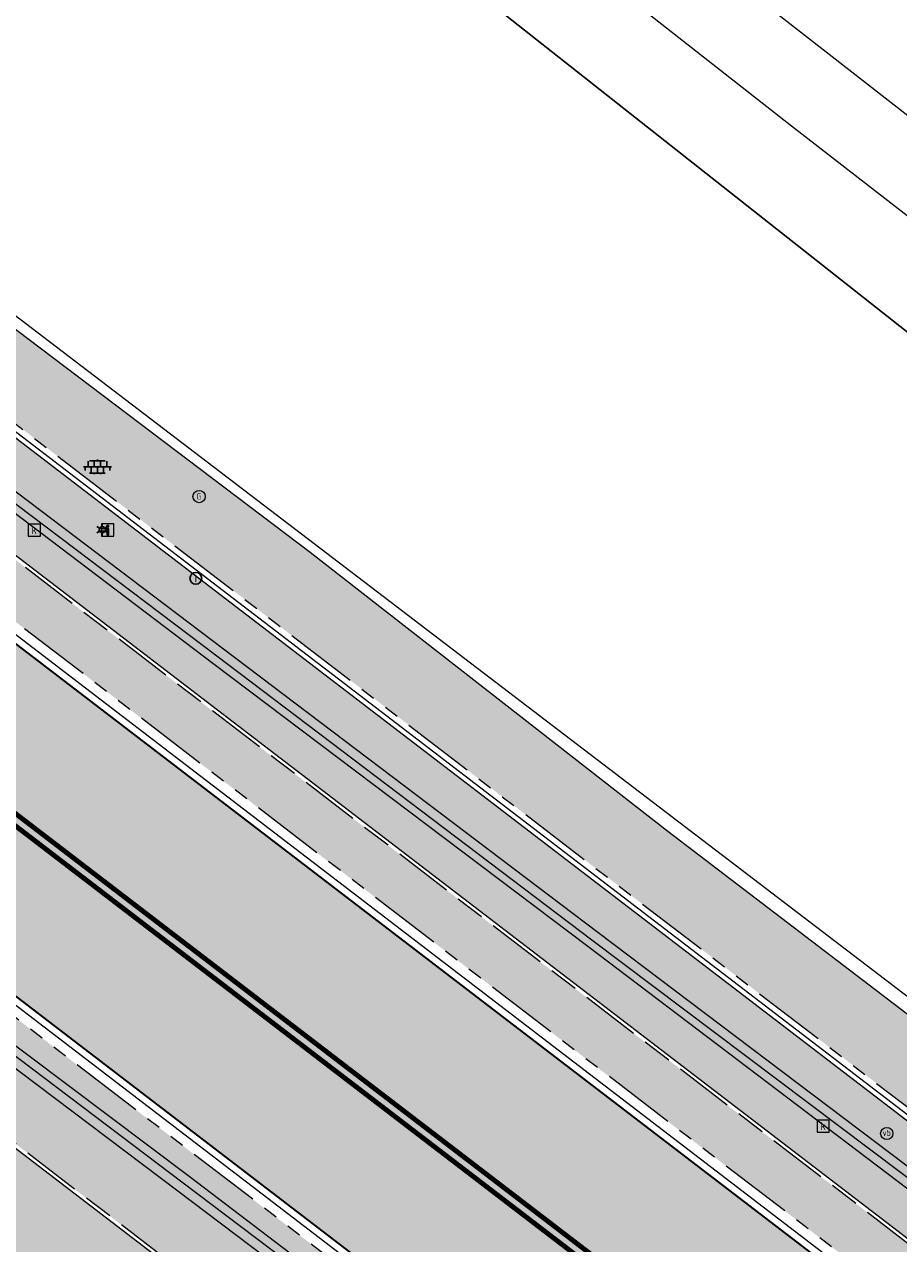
# Model space of a CAD drawing. Header units: metres. Extents: x 187916 to 189411, y 333285 to 334910.
# Tile 196 of 256: x 188920 to 188938, y 334058 to 334082. Entities that reach past the tile are written whole.
import ezdxf
from ezdxf.enums import TextEntityAlignment as Align

# ---------------------------------------------------------------- set-up
doc = ezdxf.new("R2010")
doc.units = ezdxf.units.M
doc.linetypes.add('VH-OPSLUITBAND_100X200', pattern=[16, 8, -2, 4, -2])
doc.linetypes.add('VH-TROTTOIRBAND_180-200', pattern=[20, 10, -2, 2, -2, 2, -2])
for name, color, linetype, lineweight in [('B-ME-IE-MEUBILAIR_WEGMEUBILAIR-S', 253, 'Continuous', 18), ('B-ME-IE-MEUBILAIR_WEGMEUBILAIR_LICHTMAST-S', 253, 'Continuous', 25), ('B-ME-IE-TERREINAFSCHEIDING_KUNSTMATIG_MUUR-G', 253, 'IE-TERREINAFSCHEIDING-KUNSTMATIG-DICHT', 18), ('B-ME-RI-HWA_KOLK-S', 253, 'Continuous', 25), ('B-ME-RI-PUT_INSPECTIE-S', 253, 'Continuous', 25), ('B-ME-VH-KANTOPSLUITING_ACHTERKANTBAND-G', 253, 'Continuous', 18), ('B-ME-VH-VERHARDING_ASFALT-G', 253, 'Continuous', 18), ('B-ME-VH-VERHARDING_BETONSTRAATSTEEN-G', 253, 'Continuous', 18), ('B-ME-VH-VERHARDING_TEGEL-G', 253, 'Continuous', 18), ('B-ME-VH-VERHARDING_TEGEL-S', 253, 'Continuous', 25), ('B-WE-GR-BEPLANTING_CULTUUR_HEESTERS-GV', 253, 'Continuous', 15), ('B-WE-OG-BEBOUWING-GV', 253, 'Continuous', 15), ('B-WE-OG-TERREIN_BEGROEID-GV', 253, 'Continuous', 15), ('N-WE-GR-HAAG-HG01-A', 96, 'Continuous', 35), ('N-WE-VH-GOOT_TEGEL-G', 170, 'Continuous', 35), ('N-WE-VH-KANTOPSLUITING_OPSLUITBAND_80X200-G', 30, 'VH-OPSLUITBAND_100X200', 15), ('N-WE-VH-KANTOPSLUITING_RIJWIELPADBAND_4-12 200-G', 94, 'VH-TROTTOIRBAND_180-200', 15), ('N-WE-VH-KANTOPSLUITING_TROTTOIRBAND_180 200-G', 251, 'VH-TROTTOIRBAND_180-200', 15), ('N-WE-VH-KANTOPSLUITING_VOORKANTBAND-G', 7, 'Continuous', 15), ('N-WE-VH-KANTVERHARDING_STREKLAAG_BSS-G', 60, 'Continuous', 18), ('N-WE-VH-VERHARDING_ASFALT_RIJWEG-A', 251, 'Continuous', 18), ('N-WE-VH-VERHARDING_BETONSTRAATSTEEN-ROOD-A', 11, 'Continuous', 18), ('N-WE-VH-VERHARDING_TEGEL-A', 254, 'Continuous', 5), ('N-WE-VW-MARKERING_LANGS_STREEP-G', 251, 'Continuous', 0)]:
    doc.layers.add(name, color=color, linetype=linetype, lineweight=lineweight)
doc.styles.add('NLCS-ISO', font='NLCS-ISO.ttf')
doc.linetypes.add('IE-TERREINAFSCHEIDING-KUNSTMATIG-DICHT', pattern='A,8,-1,[82,NLCS.SHX,S=0.75,R=90,X=0,Y=0],-1', length=10)

# ---------------------------------------------------------------- blocks, each defined once
blk = doc.blocks.new('SRI-KOLK-SO')
at = {"color": 0, "linetype": 'ByBlock', "lineweight": 18}
blk.add_lwpolyline([(-1.125, -1.125), (1.125, -1.125), (1.125, 1.125), (-1.125, 1.125)], close=True, dxfattribs=at)
at = {"color": 0, "linetype": 'ByBlock', "lineweight": 18, "style": 'NLCS-ISO'}
blk.add_text('k', height=1.5, dxfattribs=at).set_placement((0, 0), align=Align.MIDDLE_CENTER)
blk = doc.blocks.new('SIE-WEG_PAAL_VERKEERSBORD-SO')
at = {"color": 0, "linetype": 'ByBlock', "lineweight": 18}
blk.add_circle((0, 0), 1.5, dxfattribs=at)
at = {"color": 0, "linetype": 'ByBlock', "lineweight": 18, "style": 'NLCS-ISO'}
blk.add_text('vb', height=1.5, dxfattribs=at).set_placement((0, 0.13), align=Align.MIDDLE_CENTER)
blk = doc.blocks.new('SIE-WEG_STRAATPOT_GAS-SO')
blk.add_circle((0, 0), 0.4)
at = {"style": 'NLCS-ISO'}
blk.add_text('G', height=0.4, dxfattribs=at).set_placement((-0.178, -0.188))
blk = doc.blocks.new('SIE-WEG_VERKEERSBORD_INFORMATIE-SO')
at = {"linetype": 'ByBlock', "lineweight": 18}
h = blk.add_hatch(color=0, dxfattribs=at)
h.dxf.hatch_style = 1
h.paths.add_polyline_path([(0.32, 0.49), (-0.82, 0.49), (-0.82, 0.19), (-0.32, 0.19), (-0.32, -1.62), (0.32, -1.62)])
h = blk.add_hatch(color=0, dxfattribs=at)
h.dxf.hatch_style = 1
edge = h.paths.add_edge_path()
edge.add_arc((0, 1.25), 0.373, 0, 360)
at = {"color": 0, "linetype": 'ByBlock', "lineweight": 18}
for points in [[(-2, -2), (2, -2), (2, 2), (-2, 2)], [(0.32, 0.49), (-0.82, 0.49), (-0.82, 0.19), (-0.32, 0.19), (-0.32, -1.62), (0.32, -1.62)]]:
    blk.add_lwpolyline(points, close=True, dxfattribs=at)
blk.add_circle((0, 1.25), 0.373, dxfattribs=at)
blk = doc.blocks.new('B-SIE-WEG_LICHTMAST-SO')
at = {"ltscale": 0.1}
for p, q in [((-1.1, 0.63), (-2.19, 1.27)), ((0, 1.27), (0, 2.53)), ((1.1, 0.63), (2.19, 1.27)), ((-1.1, -0.63), (-2.19, -1.27)), ((0, -1.27), (0, -2.53)), ((1.1, -0.63), (2.19, -1.27))]:
    blk.add_line(p, q, dxfattribs=at)
at = {"flags": 128}
for points in [[(-1.16, 0.5), (1.16, 0.5)], [(-1.16, -0.5), (1.16, -0.5)]]:
    blk.add_lwpolyline(points, dxfattribs=at)
at = {"ltscale": 0.1}
blk.add_circle((0, 0), 1.27, dxfattribs=at)
at = {"style": 'NLCS-ISO'}
blk.add_attdef('TYPE', text='', height=1.8, dxfattribs=at).set_placement((0, 2.53), align=Align.BOTTOM_CENTER)
blk = doc.blocks.new('SRI-PUT_INSPECTIE-SO')
blk.add_circle((0, 0), 2)
at = {"style": 'NLCS-ISO'}
blk.add_text('I', height=2.5, dxfattribs=at).set_placement((0, -0.01), align=Align.MIDDLE_CENTER)
blk = doc.blocks.new('SVH-TEGEL_300X300_DUN_LINT_KL-SO')
for p, q in [((-2.25, 1.36), (-2.25, 0)), ((-1.9, 1.5), (1.9, 1.5)), ((-1.5, 1.62), (-1.5, 1.5)), ((-0.75, 1.5), (-0.75, 0)), ((0, 1.81), (0, 1.5)), ((0, 0), (0, -1.5)), ((0.75, 1.5), (0.75, 0)), ((1.5, 1.62), (1.5, 1.5)), ((2.25, 1.36), (2.25, 0)), ((-3.39, 0), (3.39, 0)), ((-3, 0), (-3, -0.85)), ((-1.9, -1.5), (1.9, -1.5)), ((-1.5, 0), (-1.5, -1.5)), ((-0.75, -1.5), (-0.75, -1.77)), ((0.75, -1.5), (0.75, -1.77)), ((1.5, 0), (1.5, -1.5)), ((3, 0), (3, -0.85))]:
    blk.add_line(p, q)
blk = doc.blocks.new('DTM')
at = {"layer": 'B-ME-IE-TERREINAFSCHEIDING_KUNSTMATIG_MUUR-G', "ltscale": 0.2, "flags": 128}
blk.add_lwpolyline([(188947.135, 334055.516), (188906.499, 334086.544)], dxfattribs=at)
at = {"layer": 'B-ME-VH-KANTOPSLUITING_ACHTERKANTBAND-G', "ltscale": 0.2, "flags": 128}
for points in [[(188939.104, 334058.206), (188931.579, 334063.887), (188923.959, 334069.659), (188915.565, 334076.011), (188905.513, 334083.605), (188905.685, 334083.823), (188902.102, 334086.509), (188901.937, 334086.287), (188894.157, 334092.179), (188887.426, 334097.249), (188881.383, 334101.846), (188877.113, 334105.078), (188877.288, 334105.303), (188873.703, 334107.965), (188873.515, 334107.759), (188869.535, 334110.783), (188869.312, 334111.054), (188866.277, 334116.345), (188858.758, 334122.036), (188851.688, 334127.395)], [(188942.352, 334044.017), (188936.318, 334048.577), (188927.727, 334055.065), (188923.028, 334058.617), (188914.805, 334064.825)]]:
    blk.add_lwpolyline(points, dxfattribs=at)
at = {"layer": 'B-ME-VH-VERHARDING_ASFALT-G', "ltscale": 0.2, "flags": 128}
for points in [[(188938.907, 334057.894), (188931.38, 334063.604), (188923.738, 334069.362), (188915.349, 334075.723), (188905.305, 334083.295), (188901.709, 334085.992), (188893.958, 334091.867), (188887.185, 334096.975), (188881.123, 334101.569), (188876.892, 334104.782), (188873.288, 334107.468), (188869.213, 334110.57), (188868.986, 334110.894), (188866.034, 334116.075), (188858.618, 334121.747), (188851.542, 334127.102), (188844.109, 334132.704), (188836.719, 334138.285), (188829.511, 334143.662), (188821.631, 334149.191), (188820.421, 334150.024), (188818.131, 334152.103)], [(188942.601, 334044.297), (188936.555, 334048.848), (188927.959, 334055.342), (188923.258, 334058.915), (188915.014, 334065.116), (188905.213, 334072.515), (188897.889, 334078.056), (188892.794, 334081.921), (188885.73, 334087.239), (188881.367, 334090.536), (188879.163, 334092.169), (188876.009, 334094.59), (188868.434, 334100.233), (188860.011, 334106.347), (188855.375, 334109.666), (188851.472, 334112.412), (188844.859, 334116.98), (188836.964, 334122.334), (188828.143, 334128.32), (188824.1, 334131.065), (188817.144, 334135.785), (188814.144, 334137.84)]]:
    blk.add_lwpolyline(points, dxfattribs=at)
at = {"layer": 'B-ME-VH-VERHARDING_BETONSTRAATSTEEN-G', "ltscale": 0.2, "flags": 128}
for points in [[(188939.005, 334058.046), (188931.459, 334063.73), (188923.823, 334069.512), (188915.419, 334075.859), (188905.384, 334083.428), (188901.805, 334086.12), (188894.014, 334092.016), (188887.277, 334097.103), (188881.194, 334101.727), (188876.972, 334104.907), (188873.371, 334107.589), (188869.398, 334110.634), (188869.171, 334110.959), (188866.149, 334116.203), (188858.679, 334121.861), (188851.587, 334127.231), (188844.172, 334132.827), (188836.818, 334138.388), (188829.558, 334143.806), (188821.734, 334149.335), (188820.503, 334150.142), (188818.25, 334152.209)], [(188942.486, 334044.174), (188936.454, 334048.726), (188927.836, 334055.233), (188923.139, 334058.782), (188914.903, 334065.009), (188905.118, 334072.392), (188897.794, 334077.933), (188892.701, 334081.776), (188885.636, 334087.114), (188881.249, 334090.415), (188879.813, 334091.127), (188878.391, 334091.551), (188874.26, 334092.26), (188873.696, 334092.66), (188866.275, 334098.246), (188858.423, 334103.93), (188853.72, 334107.232), (188850.331, 334111.037)]]:
    blk.add_lwpolyline(points, dxfattribs=at)
at = {"layer": 'B-ME-VH-VERHARDING_TEGEL-G', "ltscale": 0.2, "flags": 128}
blk.add_lwpolyline([(188945.08, 334056.724), (188940.175, 334060.472), (188933.007, 334065.944), (188925.721, 334071.628), (188917.256, 334078.027), (188907.178, 334085.729), (188895.74, 334094.455), (188888.829, 334099.774), (188882.139, 334104.875)], dxfattribs=at)
at = {"layer": 'B-WE-GR-BEPLANTING_CULTUUR_HEESTERS-GV', "ltscale": 0.2, "flags": 128}
blk.add_lwpolyline([(188945.446, 334065.381), (188948.797, 334070.015), (188935.524, 334080.308), (188915.095, 334096.327), (188913.929, 334095.015), (188941.066, 334073.604)], close=True, dxfattribs=at)
at = {"layer": 'B-WE-OG-BEBOUWING-GV', "ltscale": 0.2, "flags": 128}
blk.add_lwpolyline([(188953.634, 334086.599), (188929.142, 334105.514), (188933.689, 334111.541), (188930.496, 334113.95), (188934.622, 334119.418), (188926.64, 334125.442), (188917.664, 334113.549), (188914.415, 334116.001), (188913.421, 334114.684), (188910.022, 334110.275), (188910.834, 334109.684), (188906.803, 334104.416), (188915.401, 334097.78), (188915.267, 334097.636), (188915.842, 334097.167), (188916.518, 334097.997), (188927.615, 334089.552), (188927.01, 334088.756), (188927.646, 334088.272), (188927.767, 334088.431), (188939.336, 334079.398)], dxfattribs=at)
at = {"layer": 'B-WE-OG-TERREIN_BEGROEID-GV', "ltscale": 0.2, "flags": 128}
blk.add_lwpolyline([(188943.429, 334062.357), (188945.446, 334065.381), (188941.066, 334073.604), (188913.929, 334095.015), (188913.469, 334095.377), (188906.588, 334086.731)], dxfattribs=at)
at = {"layer": 'B-ME-IE-MEUBILAIR_WEGMEUBILAIR-S'}
for name, p, xscale, yscale, zscale in [('SIE-WEG_STRAATPOT_GAS-SO', (188923.461, 334072.764), 0.3125, 0.3125, 0.3125), ('SIE-WEG_VERKEERSBORD_INFORMATIE-SO', (188921.6, 334072.084), 0.0625, 0.0625, 0.0625), ('SIE-WEG_PAAL_VERKEERSBORD-SO', (188937.464, 334059.793), 0.083, 0.083, 0.083)]:
    blk.add_blockref(name, p, dxfattribs=dict(at, xscale=xscale, yscale=yscale, zscale=zscale))
at = {"layer": 'B-ME-IE-MEUBILAIR_WEGMEUBILAIR_LICHTMAST-S', "xscale": 0.05, "yscale": 0.05, "zscale": 0.05}
blk.add_blockref('B-SIE-WEG_LICHTMAST-SO', (188921.49, 334072.088), dxfattribs=at)
at = {"layer": 'B-ME-RI-HWA_KOLK-S', "xscale": 0.11, "yscale": 0.11, "zscale": 0.11}
for p in [(188920.105, 334072.081), (188936.169, 334059.942)]:
    blk.add_blockref('SRI-KOLK-SO', p, dxfattribs=at)
at = {"layer": 'B-ME-RI-PUT_INSPECTIE-S', "xscale": 0.06, "yscale": 0.06, "zscale": 0.06250000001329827}
blk.add_blockref('SRI-PUT_INSPECTIE-SO', (188923.394, 334071.099), dxfattribs=at)
at = {"layer": 'B-ME-VH-VERHARDING_TEGEL-S', "xscale": 0.084, "yscale": 0.084, "zscale": 0.084}
blk.add_blockref('SVH-TEGEL_300X300_DUN_LINT_KL-SO', (188921.39, 334073.368), dxfattribs=at)
blk = doc.blocks.new('ontwerp Wilhelmina- & Engelenkampstraat')
at = {"layer": 'N-WE-GR-HAAG-HG01-A', "transparency": 33554610}
h = blk.add_hatch(color=256, dxfattribs=at)
h.dxf.hatch_style = 1
h.paths.add_polyline_path([(188876.531, 334104.561), (188876.41, 334104.654), (188876.315, 334104.727), (188875.89, 334104.171), (188875.985, 334104.098, 0.414214), (188876.04, 334103.678), (188901.128, 334084.459), (188904.304, 334082.026), (188943.624, 334051.904), (188944.537, 334051.205, 0.417595), (188944.959, 334051.263), (188945.053, 334051.189), (188945.478, 334051.743), (188944.232, 334052.698)])
h = blk.add_hatch(color=256, dxfattribs=at)
h.dxf.hatch_style = 1
h.paths.add_polyline_path([(188905.709, 334072.887), (188887.349, 334083.347), (188886.427, 334083.652), (188885.49, 334082.429), (188886.312, 334081.998), (188887.197, 334081.532), (188899.713, 334074.911), (188939.943, 334044.092), (188941.001, 334045.474), (188940.906, 334045.547, 0.414214), (188940.85, 334045.967), (188939.738, 334046.819)])
at = {"layer": 'N-WE-VH-VERHARDING_ASFALT_RIJWEG-A', "transparency": 33554610}
h = blk.add_hatch(color=256, dxfattribs=at)
h.dxf.hatch_style = 1
edge = h.paths.add_edge_path(flags=16)
edge.add_arc((188843.22, 334124.627), 0.5, 68.8637, 236.5502)
edge.add_line((188842.945, 334124.209), (188847.26, 334121.359))
edge.add_arc((188764.524, 333996.12), 150.1, 53.13804, 56.55024, ccw=False)
edge.add_arc((188854.867, 334116.612), 0.5, 233.138, 405.2542)
edge.add_line((188855.219, 334116.968), (188849.633, 334122.504))
edge.add_arc((188848.225, 334121.083), 2, 45.2542, 68.8637)
edge.add_line((188848.947, 334122.949), (188843.401, 334125.093))
edge = h.paths.add_edge_path()
edge.add_line((188813.019, 334140.205), (188813.011, 334140.209))
edge.add_line((188813.011, 334140.209), (188850.737, 334115.287))
edge.add_arc((188823.094, 334073.443), 50.15, 53.7045, 56.5502, ccw=False)
edge.add_arc((188844.432, 334101.888), 14.597, 51.1289, 55.1189, ccw=False)
edge.add_line((188853.593, 334113.253), (188950.959, 334038.664))
edge.add_arc((188941.746, 334026.637), 15.15, 40.6515, 52.5455, ccw=False)
edge.add_line((188953.24, 334036.507), (188961.625, 334026.742))
edge.add_arc((188972.891, 334036.416), 14.85, 220.6515, 230.0269)
edge.add_arc((188742.227, 333761.259), 344.2, 49.06079, 50.02687, ccw=False)
edge.add_line((188967.767, 334021.27), (188981.754, 334009.21))
edge.add_line((188981.754, 334009.21), (188990.362, 334001.788))
edge.add_arc((188830.833, 333816.766), 244.3, 45.63148, 49.2315, ccw=False)
edge.add_line((189001.665, 333991.406), (189005.317, 333987.834))
edge.add_line((189005.317, 333987.834), (189009.362, 333991.969))
edge.add_arc((189010.009, 333991.916), 0.65, 135.6309, 175.3472, ccw=False)
edge.add_line((189009.545, 333992.371), (189010.132, 333992.971))
edge.add_arc((189010.596, 333992.516), 0.65, 110.0016, 135.6309, ccw=False)
edge.add_line((189010.374, 333993.127), (189012.742, 333996.228))
edge.add_line((189012.742, 333996.228), (189006.771, 334000.788))
edge.add_line((189006.771, 334000.788), (189004.016, 334002.902))
edge.add_line((189004.016, 334002.902), (188999.256, 334006.555))
edge.add_line((188999.256, 334006.555), (188998.859, 334006.861))
edge.add_line((188998.859, 334006.861), (188991.767, 334012.337))
edge.add_arc((189144.644, 334210.336), 250.15, 228.1365, 232.32787, ccw=False)
edge.add_arc((188742.227, 333761.259), 352.85, 48.1365, 52.54545)
edge.add_line((188956.807, 334041.364), (188954.651, 334043.016))
edge.add_line((188954.651, 334043.016), (188891.822, 334091.147))
edge.add_line((188891.822, 334091.147), (188891.566, 334090.814))
edge.add_line((188891.566, 334090.814), (188875.967, 334102.764))
edge.add_line((188875.967, 334102.764), (188876.223, 334103.097))
edge.add_line((188876.223, 334103.097), (188867.514, 334109.768))
edge.add_arc((188884.803, 334132.337), 28.43, 226.5408, 232.5455, ccw=False)
edge.add_line((188865.248, 334111.701), (188851.714, 334124.526))
edge.add_arc((188838.06, 334110.118), 19.85, 46.5408, 56.5502)
edge.add_line((188849.002, 334126.68), (188818.587, 334146.773))
edge.add_arc((188824.182, 334155.241), 10.15, 230.7465, 236.5502, ccw=False)
edge.add_line((188817.759, 334147.382), (188813.019, 334140.205))
edge = h.paths.add_edge_path()
edge.add_arc((188804.406, 334144.892), 15, 49.4493, 57.1051)
edge.add_line((188812.552, 334157.487), (188809.12, 334159.708))
edge.add_line((188809.12, 334159.708), (188808.836, 334159.28))
edge.add_arc((188807.878, 334159.915), 1.15, 146.4325, 326.4325, ccw=False)
edge.add_line((188806.919, 334160.551), (188807.188, 334160.957))
edge.add_line((188807.188, 334160.957), (188802.897, 334163.733))
edge.add_arc((188799.769, 334173.389), 10.15, 238.0088, 287.9467, ccw=False)
edge.add_line((188794.392, 334164.78), (188787.668, 334154.882))
edge.add_arc((188776.936, 334149.187), 12.15, 6.5524, 27.9551, ccw=False)
edge.add_arc((188778.915, 334149.449), 10.154, -2.1015, 6.3563, ccw=False)
edge.add_line((188789.062, 334149.077), (188793.792, 334146.015))
edge.add_line((188793.792, 334146.015), (188794.076, 334146.443))
edge.add_arc((188795.034, 334145.807), 1.15, -33.5882, 146.4118, ccw=False)
edge.add_line((188795.992, 334145.171), (188795.723, 334144.765))
edge.add_line((188795.723, 334144.765), (188801.92, 334140.754))
edge.add_arc((188806.912, 334129.676), 12.15, 71.6177, 114.2578, ccw=False)
edge.add_line((188810.743, 334141.206), (188816.025, 334149.201))
edge.add_arc((188824.182, 334155.241), 10.15, 183.1725, 216.5204, ccw=False)
edge.add_arc((188822.737, 334155.174), 8.703, 180.8378, 183.2558, ccw=False)
edge.add_arc((188833.752, 334153.715), 19.762, 172.515, 176.137, ccw=False)
edge = h.paths.add_edge_path()
edge.add_line((188786.221, 334157.023), (188792.402, 334166.123))
edge.add_line((188792.402, 334166.123), (188791.549, 334166.703))
edge.add_line((188791.549, 334166.703), (188788.539, 334169.424))
edge.add_line((188788.539, 334169.424), (188787.185, 334167.43))
edge.add_line((188787.185, 334167.43), (188780.101, 334172.242))
edge.add_arc((188618.454, 333934.267), 287.684, 55.81318, 60.58231)
edge.add_arc((188735.724, 334140.99), 50.019, 61.285, 77.3186)
edge.add_arc((188760.197, 334256.659), 68.217, 252.50194, 258.59253, ccw=False)
edge.add_arc((188746.592, 334218.99), 28.249, 246.6552, 255.8505, ccw=False)
edge.add_arc((188739.699, 334207.58), 15.15, 247.5583, 253.5058, ccw=False)
edge.add_line((188733.916, 334193.577), (188632.761, 334235.356))
edge.add_arc((188642.362, 334258.602), 25.15, 236.2483, 247.5583, ccw=False)
edge.add_line((188628.389, 334237.691), (188623.909, 334240.684))
edge.add_arc((188610.102, 334220.023), 24.85, 56.2483, 66.5411)
edge.add_line((188619.995, 334242.819), (188616.865, 334235.241))
edge.add_arc((188612.775, 334225.951), 10.15, 36.3971, 66.2381, ccw=False)
edge.add_line((188620.945, 334231.974), (188631.676, 334226.278))
edge.add_arc((188635.721, 334214.821), 12.15, 67.5583, 109.4468, ccw=False)
edge.add_line((188640.359, 334226.051), (188725.732, 334190.79))
edge.add_line((188725.732, 334190.79), (188736.323, 334186.356))
edge.add_arc((188702.929, 334091.979), 100.111, 61.58557, 70.51437, ccw=False)
edge.add_line((188750.566, 334180.03), (188754.237, 334177.978))
edge.add_arc((188618.509, 333934.357), 278.878, 55.81223, 60.87667, ccw=False)
edge.add_line((188775.213, 334165.045), (188783.763, 334159.237))
edge.add_arc((188776.936, 334149.187), 12.15, 40.1647, 55.8122, ccw=False)
at = {"layer": 'N-WE-VH-VERHARDING_BETONSTRAATSTEEN-ROOD-A', "transparency": 33554610}
h = blk.add_hatch(color=11, dxfattribs=at)
h.dxf.hatch_style = 1
h.paths.add_polyline_path([(188869.539, 334112.412, -0.026206), (188867.539, 334114.118), (188853.923, 334127.02, 0.043702), (188850.931, 334129.397), (188826.663, 334145.428, -0.051051), (188822.707, 334148.666), (188822.014, 334149.391, -0.020023), (188820.715, 334150.924), (188820.113, 334151.728), (188819.563, 334152.567), (188819.012, 334153.407, 0.070208), (188816.01, 334157.179, -0.168678), (188815.071, 334158.983), (188815.085, 334159.732, 0.059952), (188814.191, 334155.132, -0.614293), (188815.091, 334155.419, -0.004974), (188815.299, 334155.205, -0.265339), (188816.474, 334150.388, -0.663062), (188815.505, 334150.271, 0.064234), (188817.05, 334148.232, 0.026858), (188817.843, 334147.508), (188819.277, 334149.678, 0.080292), (188825.616, 334143.843), (188842.21, 334132.88), (188849.883, 334127.811, -0.043702), (188852.616, 334125.641), (188866.232, 334112.739, 0.026206), (188868.384, 334110.904), (188944.278, 334052.764, 0.000966), (188957.676, 334042.499, -0.009278), (188967.962, 334034.313, -0.003942), (188972.239, 334030.72, 0.017913), (188977.969, 334026.173), (188982.637, 334022.734), (189001.107, 334008.473), (189008.382, 334002.893), (189014.746, 333998.032), (189023.149, 333991.699, 0.041359), (189025.524, 333990.199), (189026.424, 333989.764, -0.520533), (189026.587, 333988.911), (189025.459, 333987.749, -0.344941), (189024.811, 333987.66, 0.016286), (189027.102, 333986.421, 0.030763), (189028.234, 333985.94, -0.547489), (189028.032, 333986.81), (189028.411, 333987.198, -0.4331), (189031.328, 333987.148), (189032.138, 333986.254, -0.643984), (189031.755, 333985.368, 0.093897), (189035.399, 333986.127), (189034.246, 333987.458), (189033.568, 333988.24, 0.03136), (189034.566, 333988.329, 0.073862), (189036.813, 333989.021), (189037.686, 333989.508), (189038.089, 333989.764), (189039.021, 333990.373), (189040.023, 333991.155), (189038.889, 333992.608, -0.080534), (189036.032, 333990.94), (189035.08, 333990.627, -0.050172), (189033.086, 333990.291), (189032.079, 333990.275, -0.040444), (189030.458, 333990.46, -0.042542), (189028.005, 333991.164), (189027.081, 333991.552, -0.03355), (189025.311, 333992.514), (189024.48, 333993.081, -0.003824), (189024.296, 333993.218, -0.00567), (189024.057, 333993.394), (189015.895, 333999.546), (189009.537, 334004.401), (189002.266, 334009.979), (188983.781, 334024.251), (188979.096, 334027.703, -0.017913), (188973.473, 334032.165, 0.01322), (188958.832, 334044.008), (188955.6, 334046.483), (188949.888, 334050.859, 0.002705), (188945.429, 334054.275)])
h = blk.add_hatch(color=11, dxfattribs=at)
h.dxf.hatch_style = 1
edge = h.paths.add_edge_path()
edge.add_line((188869.449, 334094.543), (188852.491, 334112.073))
edge.add_arc((188843.866, 334103.729), 12, 44.0501, 56.5502)
edge.add_line((188850.48, 334113.742), (188820.307, 334133.675))
edge.add_arc((188805.428, 334111.145), 27, 56.5591, 77.5716)
edge.add_line((188811.239, 334137.512), (188812.935, 334140.079))
edge.add_line((188812.935, 334140.079), (188812.302, 334140.397))
edge.add_arc((188806.912, 334129.676), 12, 63.3069, 75.3625)
edge.add_arc((188809.81, 334140.774), 0.53, -103.1268, 75.3622, ccw=False)
edge.add_arc((188806.956, 334128.534), 12.039, 76.873, 107.5247)
edge.add_arc((188803.169, 334140.519), 0.53, 109.0439, 287.7295, ccw=False)
edge.add_arc((188806.912, 334129.676), 12, 109.0439, 126.3729)
edge.add_arc((188800.11, 334138.912), 0.53, 57.0844, 126.3729, ccw=False)
edge.add_line((188800.398, 334139.357), (188801.495, 334138.646))
edge.add_arc((188801.207, 334138.201), 0.53, -58.2606, 57.0844, ccw=False)
edge.add_line((188801.486, 334137.751), (188797.404, 334135.226))
edge.add_arc((188806.536, 334121.323), 16.634, 123.2999, 125.0679)
edge.add_line((188796.979, 334134.937), (188798.027, 334133.354))
edge.add_arc((188806.784, 334121.053), 15.1, 115.7442, 125.4449, ccw=False)
edge.add_line((188800.225, 334134.654), (188801.142, 334135.059))
edge.add_arc((188806.784, 334121.053), 15.1, 104.2851, 111.9372, ccw=False)
edge.add_line((188803.058, 334135.686), (188804.038, 334135.901))
edge.add_arc((188806.784, 334121.053), 15.1, 82.5299, 100.478, ccw=False)
edge.add_line((188808.747, 334136.024), (188808.769, 334136.021))
edge.add_arc((188805.428, 334111.145), 25.1, 78.7274, 82.3521, ccw=False)
edge.add_line((188810.335, 334135.76), (188811.314, 334135.545))
edge.add_arc((188805.428, 334111.145), 25.1, 71.8497, 76.4379, ccw=False)
edge.add_line((188813.247, 334134.996), (188814.194, 334134.664))
edge.add_arc((188805.428, 334111.145), 25.1, 56.5591, 69.5601, ccw=False)
edge.add_line((188819.26, 334132.09), (188849.433, 334112.157))
edge.add_arc((188843.866, 334103.729), 10.1, 44.0506, 56.5502, ccw=False)
edge.add_line((188851.125, 334110.752), (188868.183, 334093.119))
edge.add_line((188868.183, 334093.119), (188881.035, 334083.274))
edge.add_line((188881.035, 334083.274), (188881.829, 334082.666))
edge.add_line((188881.829, 334082.666), (188883.416, 334081.449))
edge.add_line((188883.416, 334081.449), (188884.164, 334080.877))
edge.add_line((188884.164, 334080.877), (188898.583, 334073.283))
edge.add_line((188898.583, 334073.283), (188945.413, 334037.407))
edge.add_line((188945.413, 334037.407), (188946.569, 334038.915))
edge.add_line((188946.569, 334038.915), (188899.666, 334074.846))
edge.add_line((188899.666, 334074.846), (188886.256, 334081.891))
edge.add_line((188886.256, 334081.891), (188885.331, 334082.376))
edge.add_line((188885.331, 334082.376), (188869.449, 334094.543))
at = {"layer": 'N-WE-VH-VERHARDING_TEGEL-A', "transparency": 33554610}
h = blk.add_hatch(color=256, dxfattribs=at)
h.dxf.hatch_style = 1
edge = h.paths.add_edge_path()
edge.add_arc((188631.997, 333640.513), 519.294, 52.67231, 52.85536)
edge.add_line((188945.563, 334054.45), (188877.59, 334106.522))
edge.add_line((188877.59, 334106.522), (188878.513, 334107.727))
edge.add_line((188878.513, 334107.727), (188882.139, 334104.875))
edge.add_line((188882.139, 334104.875), (188888.829, 334099.774))
edge.add_line((188888.829, 334099.774), (188895.74, 334094.455))
edge.add_line((188895.74, 334094.455), (188907.178, 334085.729))
edge.add_line((188907.178, 334085.729), (188917.256, 334078.027))
edge.add_line((188917.256, 334078.027), (188925.721, 334071.628))
edge.add_line((188925.721, 334071.628), (188933.007, 334065.944))
edge.add_line((188933.007, 334065.944), (188940.175, 334060.472))
edge.add_line((188940.175, 334060.472), (188945.08, 334056.724))
edge.add_line((188945.08, 334056.724), (188947.029, 334055.342))
edge.add_line((188947.029, 334055.342), (188947.853, 334054.712))
edge.add_line((188947.853, 334054.712), (188946.883, 334053.446))
at = {"layer": 'N-WE-VH-GOOT_TEGEL-G'}
for points in [[(188939.951, 334047.097), (188905.911, 334073.173), (188864.048, 334105.244), (188853.593, 334113.253, 0.017412), (188852.78, 334113.863, 0.012417), (188850.737, 334115.287), (188819.922, 334135.643), (188813.011, 334140.209), (188812.37, 334140.532, 0.052651), (188809.982, 334141.432, 0.14803), (188802.947, 334141.161, 0.075756), (188799.706, 334139.459, 0.086409), (188796.824, 334136.448), (188796.56, 334136.055, 0.313175), (188796.573, 334135.28), (188797.905, 334133.266)], [(189039.625, 333988.851), (189038.845, 333988.224), (189038.066, 333987.598), (189037.823, 333987.403, -0.05866), (189035.807, 333986.142, -0.103404), (189031.758, 333985.218, -0.089897), (189028.184, 333985.798, -0.030763), (189027.035, 333986.286, -0.016129), (189024.757, 333987.518, -0.029514), (189020.814, 333990.14), (189013.145, 333995.921), (189006.771, 334000.788), (189004.016, 334002.902), (188999.256, 334006.555), (188998.859, 334006.861), (188991.767, 334012.337, -0.01829), (188977.705, 334024.04, 0.00946), (188967.596, 334032.759, 0.003536), (188963.733, 334035.92, 0.006242), (188956.807, 334041.364), (188954.651, 334043.016), (188943.411, 334051.626), (188891.822, 334091.147)]]:
    blk.add_lwpolyline(points, format="xyb", dxfattribs=at)
at = {"layer": 'N-WE-VH-KANTOPSLUITING_OPSLUITBAND_80X200-G', "ltscale": 0.15, "flags": 128}
for points in [[(189025.487, 333990.129, -0.041365), (189023.101, 333991.635), (189014.698, 333997.969), (189008.333, 334002.829), (189001.058, 334008.41), (188982.589, 334022.67), (188977.922, 334026.109, -0.017913), (188972.187, 334030.659, 0.01322), (188957.628, 334042.436), (188954.396, 334044.911), (188944.232, 334052.698), (188876.531, 334104.561), (188876.41, 334104.654), (188868.335, 334110.84, -0.026206), (188866.177, 334112.681), (188852.561, 334125.583, 0.043702), (188849.839, 334127.745), (188825.572, 334143.776, -0.079263), (188819.283, 334149.542), (188818.031, 334147.648)], [(189009.016, 333973.026, 0.205334), (189003.586, 333986.183), (188999.996, 333989.695, 0.005853), (188995.901, 333993.608, 0.009858), (188988.802, 333999.978), (188980.193, 334007.4), (188966.204, 334019.462, 0.004218), (188961.816, 334023.204, -0.04093), (188959.812, 334025.185), (188951.38, 334035.004, 0.051944), (188949.562, 334036.723), (188947.199, 334038.533), (188939.911, 334044.117), (188899.713, 334074.911), (188887.178, 334081.497)]]:
    blk.add_lwpolyline(points, format="xyb", dxfattribs=at)
at = {"layer": 'N-WE-VH-KANTOPSLUITING_RIJWIELPADBAND_4-12 200-G', "ltscale": 0.15, "flags": 128}
blk.add_lwpolyline([(188823.237, 334148.453, 0.045761), (188826.784, 334145.612), (188851.052, 334129.58, -0.043702), (188854.074, 334127.18), (188867.69, 334114.278, 0.026206), (188869.673, 334112.587), (188945.563, 334054.45, -0.002704), (188950.022, 334051.034), (188955.734, 334046.658), (188958.966, 334044.182, -0.01322), (188973.616, 334032.332, 0.017913), (188979.227, 334027.88), (188983.914, 334024.427), (189002.4, 334010.153), (189009.67, 334004.576), (189016.028, 333999.721), (189024.189, 333993.57, 0.005722), (189024.426, 333993.395, 0.003801), (189024.607, 333993.261)], format="xyb", dxfattribs=at)
at = {"layer": 'N-WE-VH-KANTOPSLUITING_TROTTOIRBAND_180 200-G', "ltscale": 0.15, "flags": 128}
for points in [[(188944.959, 334051.263, -0.41759), (188944.537, 334051.205), (188943.624, 334051.904), (188904.304, 334082.026), (188901.128, 334084.459), (188876.04, 334103.678, -0.414214), (188875.985, 334104.098)], [(188940.906, 334045.547, 0.414214), (188940.85, 334045.967), (188939.738, 334046.819), (188905.709, 334072.887), (188887.349, 334083.347)]]:
    blk.add_lwpolyline(points, format="xyb", dxfattribs=at)
at = {"layer": 'N-WE-VH-KANTOPSLUITING_VOORKANTBAND-G', "ltscale": 0.2, "flags": 128}
for points in [[(188817.964, 334147.692), (188819.277, 334149.678, 0.080292), (188825.616, 334143.843), (188849.883, 334127.811, -0.043702), (188852.616, 334125.641), (188866.232, 334112.739, 0.026206), (188868.384, 334110.904), (188944.281, 334052.761), (188954.445, 334044.975), (188957.676, 334042.499, -0.01322), (188972.239, 334030.72, 0.017913), (188977.969, 334026.173), (188982.637, 334022.734), (189001.107, 334008.473), (189008.382, 334002.893), (189014.746, 333998.032), (189023.149, 333991.699, 0.041365), (189025.524, 333990.199)], [(188875.826, 334104.22, 0.414214), (188875.919, 334103.519), (188943.502, 334051.745), (188944.415, 334051.046, 0.414214), (188945.116, 334051.139, 0.414214)], [(188941.064, 334045.425, 0.414214), (188940.971, 334046.126), (188939.86, 334046.978), (188905.82, 334073.054), (188887.448, 334083.52)], [(188959.751, 334025.132), (188951.32, 334034.951, 0.051944), (188949.513, 334036.66), (188899.664, 334074.847)]]:
    blk.add_lwpolyline(points, format="xyb", dxfattribs=at)
at = {"layer": 'N-WE-VH-KANTOPSLUITING_VOORKANTBAND-G', "flags": 128}
blk.add_lwpolyline([(188823.154, 334148.366, 0.045761), (188826.718, 334145.512), (188850.986, 334129.48, -0.043702), (188853.992, 334127.093), (188867.607, 334114.191, 0.026206), (188869.6, 334112.491), (188945.49, 334054.354, -0.002705), (188949.949, 334050.939), (188955.661, 334046.563), (188958.893, 334044.087, -0.01322), (188973.538, 334032.241, 0.017913), (188979.155, 334027.783), (188983.842, 334024.331), (189002.327, 334010.058), (189009.597, 334004.481), (189015.955, 333999.626), (189024.117, 333993.474, 0.005693), (189024.355, 333993.299, 0.003844), (189024.539, 333993.161)], format="xyb", dxfattribs=at)
at = {"layer": 'N-WE-VH-KANTVERHARDING_STREKLAAG_BSS-G', "flags": 128}
blk.add_lwpolyline([(188823.084, 334148.294, 0.045761), (188826.663, 334145.428), (188850.931, 334129.397, -0.043702), (188853.923, 334127.02), (188867.539, 334114.118, 0.026206), (188869.539, 334112.412), (188945.429, 334054.275, -0.002705)], format="xyb", dxfattribs=at)
blk = doc.blocks.new('markering')
at = {"layer": 'N-WE-VW-MARKERING_LANGS_STREEP-G', "flags": 128}
for points in [[(188899.242, 334081.998, 0.1, 0.1, 0), (188902.418, 334079.565, 0.1, 0.1, 0), (188941.745, 334049.438, 0, 0, 0)], [(188941.623, 334049.28, 0.1, 0.1, 0), (188902.297, 334079.407, 0.1, 0.1, 0), (188899.121, 334081.839, 0, 0, 0)]]:
    blk.add_lwpolyline(points, format="xyseb", dxfattribs=at)

msp = doc.modelspace()

# ---------------------------------------------------------------- block references
msp.add_blockref('DTM', (0, 0))

# ---------------------------------------------------------------- next in the draw order: block references
msp.add_blockref('ontwerp Wilhelmina- & Engelenkampstraat', (0, 0))

# ---------------------------------------------------------------- next in the draw order: block references
msp.add_blockref('markering', (0, 0))

doc.saveas('drawing.dxf')
